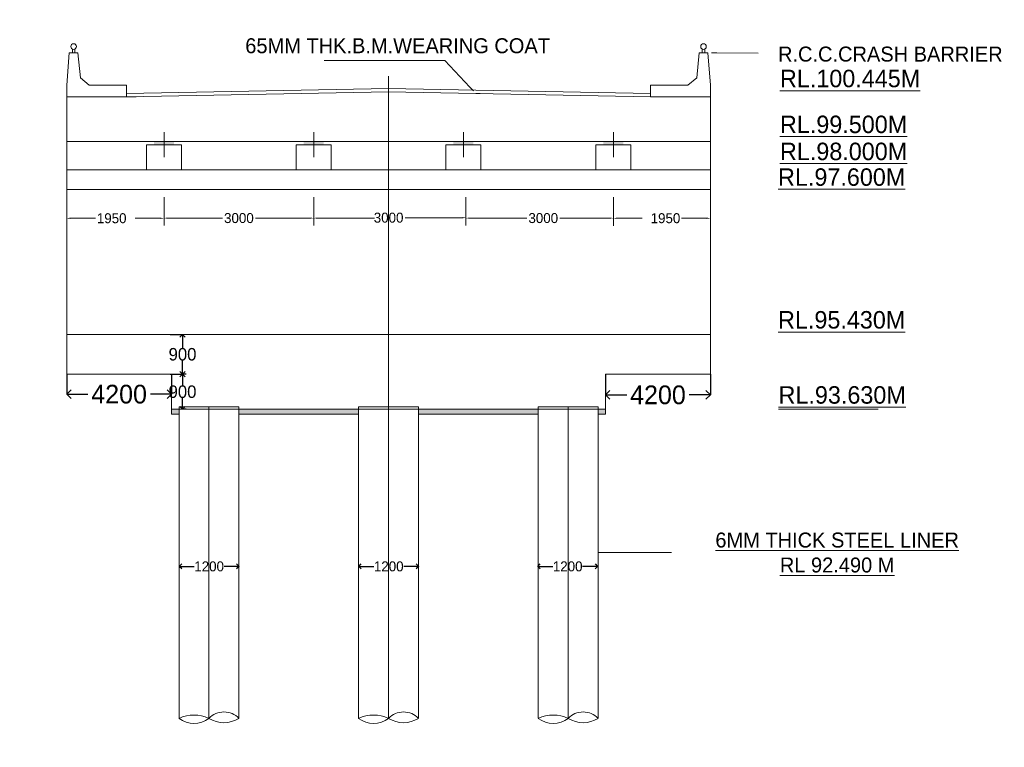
# Model space of a CAD drawing. Header units: millimetres. Extents: x -20950785 to 43207042, y -3207472 to 3168443.
# Tile 54 of 89: x 9359127 to 9398597, y -326892 to -297733. Entities that reach past the tile are written whole.
import ezdxf

# ---------------------------------------------------------------- set-up
doc = ezdxf.new("R2010")
doc.units = ezdxf.units.MM
doc.header["$LTSCALE"] = 60
doc.header["$MEASUREMENT"] = 0
doc.linetypes.add('CENTER', pattern=[2, 1.25, -0.25, 0.25, -0.25])
doc.layers.add('TEXT', color=7, linetype='Continuous')
doc.dimstyles.get("Standard").update_dxf_attribs({"dimtxt": 400, "dimasz": 215, "dimexe": 0.18, "dimexo": 0.0625, "dimgap": 0.09, "dimtad": 0, "dimtih": 1, "dimtoh": 1, "dimdec": 0, "dimzin": 4, "dimdsep": 46, "dimtxsty": 'Standard', "dimblk": 'OPEN90', "dimcen": 0, "dimadec": 0, "dimazin": 1, "dimtfac": 1, "dimtdec": 0, "dimtix": 1, "dimtofl": 0, "dimtmove": 0, "dimatfit": 3, "dimldrblk": 'OPEN30', "dimfxl": 1, "dimtolj": 1, "dimtzin": 0, "dimarcsym": 0})

# ---------------------------------------------------------------- blocks, each defined once
blk = doc.blocks.new('_Open90')
at = {"color": 0, "linetype": 'ByBlock', "lineweight": -2}
for p, q in [((0, 0), (-1, 0)), ((-0.5, 0.5), (0, 0)), ((0, 0), (-0.5, -0.5))]:
    blk.add_line(p, q, dxfattribs=at)
blk = doc.blocks.new('*D1637')
at = {"color": 0, "linetype": 'Continuous', "lineweight": -2, "ltscale": 20, "transparency": 16777216}
for p, q in [((9361013, -311944), (9361013, -312744)), ((9365213, -311944), (9365213, -312744)), ((9361363, -312744), (9361863, -312744)), ((9364863, -312744), (9364364, -312744))]:
    blk.add_line(p, q, dxfattribs=at)
at = {"layer": 'Defpoints', "color": 0, "linetype": 'Continuous', "lineweight": 9, "ltscale": 20, "transparency": 16777216}
for p in [(9361013, -311944), (9365213, -311944), (9365213, -312744)]:
    blk.add_point(p, dxfattribs=at)
at = {"color": 0, "linetype": 'Continuous', "lineweight": -2, "ltscale": 20, "transparency": 16777216, "xscale": 350, "yscale": 350, "zscale": 350, "rotation": 180}
blk.add_blockref('_Open90', (9361013, -312744), dxfattribs=at)
at = {"color": 0, "linetype": 'Continuous', "lineweight": -2, "ltscale": 20, "transparency": 16777216, "xscale": 350, "yscale": 350, "zscale": 350}
blk.add_blockref('_Open90', (9365213, -312744), dxfattribs=at)
at = {"color": 0, "linetype": 'Continuous', "lineweight": 9, "ltscale": 20, "transparency": 16777216, "insert": (9363113, -312744), "char_height": 600, "attachment_point": 5}
blk.add_mtext('\\A1;{\\H1.25x;4200}', dxfattribs=at)
blk = doc.blocks.new('_Open30')
at = {"color": 0, "linetype": 'ByBlock', "lineweight": -2}
for p, q in [((-1, 0.27), (0, 0)), ((0, 0), (-1, -0.27)), ((0, 0), (-1, 0))]:
    blk.add_line(p, q, dxfattribs=at)
blk = doc.blocks.new('*D1639')
at = {"color": 0, "linetype": 'Continuous', "lineweight": -2, "ltscale": 20, "transparency": 16777216}
for p, q in [((9382613, -311944), (9382613, -312772)), ((9386813, -311944), (9386813, -312772)), ((9382963, -312772), (9383463, -312772)), ((9386463, -312772), (9385964, -312772))]:
    blk.add_line(p, q, dxfattribs=at)
at = {"layer": 'Defpoints', "color": 0, "linetype": 'Continuous', "lineweight": 9, "ltscale": 20, "transparency": 16777216}
for p in [(9382613, -311944), (9386813, -311944), (9386813, -312772)]:
    blk.add_point(p, dxfattribs=at)
at = {"color": 0, "linetype": 'Continuous', "lineweight": -2, "ltscale": 20, "transparency": 16777216, "xscale": 350, "yscale": 350, "zscale": 350, "rotation": 180}
blk.add_blockref('_Open90', (9382613, -312772), dxfattribs=at)
at = {"color": 0, "linetype": 'Continuous', "lineweight": -2, "ltscale": 20, "transparency": 16777216, "xscale": 350, "yscale": 350, "zscale": 350}
blk.add_blockref('_Open90', (9386813, -312772), dxfattribs=at)
at = {"color": 0, "linetype": 'Continuous', "lineweight": 9, "ltscale": 20, "transparency": 16777216, "insert": (9384713, -312772), "char_height": 600, "attachment_point": 5}
blk.add_mtext('\\A1;{\\H1.25x;4200}', dxfattribs=at)
blk = doc.blocks.new('*D1577')
at = {"color": 0, "linetype": 'Continuous', "lineweight": -2, "transparency": 16777216}
for p, q in [((9365164, -310344), (9365654, -310344)), ((9365654, -310559), (9365654, -310894)), ((9365654, -311729), (9365654, -311394)), ((9365164, -311944), (9365654, -311944))]:
    blk.add_line(p, q, dxfattribs=at)
at = {"layer": 'Defpoints', "color": 0, "linetype": 'Continuous', "lineweight": 9, "transparency": 16777216}
for p in [(9365164, -310344), (9365654, -310344), (9365164, -311944)]:
    blk.add_point(p, dxfattribs=at)
at = {"color": 0, "linetype": 'Continuous', "lineweight": -2, "transparency": 16777216, "xscale": 215, "yscale": 215, "zscale": 215}
for p, rotation in [((9365654, -310344), 90), ((9365654, -311944), 270)]:
    blk.add_blockref('_Open90', p, dxfattribs=dict(at, rotation=rotation))
at = {"color": 0, "linetype": 'Continuous', "lineweight": 9, "transparency": 16777216, "insert": (9365654, -311144), "char_height": 400, "attachment_point": 5}
blk.add_mtext('\\A1;{\\H1.25x;900}', dxfattribs=at)
blk = doc.blocks.new('*D1578')
at = {"color": 0, "linetype": 'Continuous', "lineweight": -2, "transparency": 16777216}
for p, q in [((9365801, -311944), (9365653, -311944)), ((9365654, -312159), (9365654, -312394)), ((9365654, -313129), (9365654, -312894)), ((9365801, -313344), (9365653, -313344))]:
    blk.add_line(p, q, dxfattribs=at)
at = {"layer": 'Defpoints', "color": 0, "linetype": 'Continuous', "lineweight": 9, "transparency": 16777216}
for p in [(9365654, -311944), (9365801, -311944), (9365801, -313344)]:
    blk.add_point(p, dxfattribs=at)
at = {"color": 0, "linetype": 'Continuous', "lineweight": -2, "transparency": 16777216, "xscale": 215, "yscale": 215, "zscale": 215}
for p, rotation in [((9365654, -311944), 90), ((9365654, -313344), 270)]:
    blk.add_blockref('_Open90', p, dxfattribs=dict(at, rotation=rotation))
at = {"color": 0, "linetype": 'Continuous', "lineweight": 9, "transparency": 16777216, "insert": (9365654, -312644), "char_height": 400, "attachment_point": 5}
blk.add_mtext('\\A1;{\\H1.25x;900}', dxfattribs=at)
blk = doc.blocks.new('*D1596')
at = {"color": 0, "linetype": 'Continuous', "lineweight": -2, "transparency": 16777216}
for p, q in [((9365521, -319643), (9365521, -319643)), ((9365721, -319644), (9366121, -319644)), ((9367721, -319644), (9367321, -319644)), ((9367921, -319643), (9367921, -319643))]:
    blk.add_line(p, q, dxfattribs=at)
at = {"layer": 'Defpoints', "color": 0, "linetype": 'Continuous', "lineweight": 9, "transparency": 16777216}
for p in [(9365521, -319644), (9367921, -319644), (9367921, -319644)]:
    blk.add_point(p, dxfattribs=at)
at = {"color": 0, "linetype": 'Continuous', "lineweight": -2, "transparency": 16777216, "xscale": 200, "yscale": 200, "zscale": 200, "rotation": 180}
blk.add_blockref('_Open90', (9365521, -319644), dxfattribs=at)
at = {"color": 0, "linetype": 'Continuous', "lineweight": -2, "transparency": 16777216, "xscale": 200, "yscale": 200, "zscale": 200}
blk.add_blockref('_Open90', (9367921, -319644), dxfattribs=at)
at = {"color": 0, "linetype": 'Continuous', "lineweight": 9, "transparency": 16777216, "insert": (9366721, -319644), "char_height": 400, "attachment_point": 5}
blk.add_mtext('\\A1;1200', dxfattribs=at)
blk = doc.blocks.new('*D1597')
at = {"color": 0, "linetype": 'Continuous', "lineweight": -2, "transparency": 16777216}
for p, q in [((9372721, -319643), (9372721, -319643)), ((9372921, -319644), (9373321, -319644)), ((9374921, -319644), (9374521, -319644)), ((9375121, -319643), (9375121, -319643))]:
    blk.add_line(p, q, dxfattribs=at)
at = {"layer": 'Defpoints', "color": 0, "linetype": 'Continuous', "lineweight": 9, "transparency": 16777216}
for p in [(9372721, -319644), (9375121, -319644), (9375121, -319644)]:
    blk.add_point(p, dxfattribs=at)
at = {"color": 0, "linetype": 'Continuous', "lineweight": -2, "transparency": 16777216, "xscale": 200, "yscale": 200, "zscale": 200, "rotation": 180}
blk.add_blockref('_Open90', (9372721, -319644), dxfattribs=at)
at = {"color": 0, "linetype": 'Continuous', "lineweight": -2, "transparency": 16777216, "xscale": 200, "yscale": 200, "zscale": 200}
blk.add_blockref('_Open90', (9375121, -319644), dxfattribs=at)
at = {"color": 0, "linetype": 'Continuous', "lineweight": 9, "transparency": 16777216, "insert": (9373921, -319644), "char_height": 400, "attachment_point": 5}
blk.add_mtext('\\A1;1200', dxfattribs=at)
blk = doc.blocks.new('*D1598')
at = {"color": 0, "linetype": 'Continuous', "lineweight": -2, "transparency": 16777216}
for p, q in [((9379894, -319643), (9379894, -319643)), ((9380094, -319644), (9380494, -319644)), ((9382094, -319644), (9381694, -319644)), ((9382294, -319643), (9382294, -319643))]:
    blk.add_line(p, q, dxfattribs=at)
at = {"layer": 'Defpoints', "color": 0, "linetype": 'Continuous', "lineweight": 9, "transparency": 16777216}
for p in [(9379894, -319644), (9382294, -319644), (9382294, -319644)]:
    blk.add_point(p, dxfattribs=at)
at = {"color": 0, "linetype": 'Continuous', "lineweight": -2, "transparency": 16777216, "xscale": 200, "yscale": 200, "zscale": 200, "rotation": 180}
blk.add_blockref('_Open90', (9379894, -319644), dxfattribs=at)
at = {"color": 0, "linetype": 'Continuous', "lineweight": -2, "transparency": 16777216, "xscale": 200, "yscale": 200, "zscale": 200}
blk.add_blockref('_Open90', (9382294, -319644), dxfattribs=at)
at = {"color": 0, "linetype": 'Continuous', "lineweight": 9, "transparency": 16777216, "insert": (9381094, -319644), "char_height": 400, "attachment_point": 5}
blk.add_mtext('\\A1;1200', dxfattribs=at)

msp = doc.modelspace()

# ---------------------------------------------------------------- hatches: boundary and pattern name
at = {"lineweight": 9, "ltscale": 20}
h = msp.add_hatch(dxfattribs=at)
h.set_pattern_fill('AR-CONC', color=256, scale=100)
h.set_pattern_definition([(50, (7449959.4, -368372.3), (717.26018, -62.75213), [75, -825]), (355, (7449959.4, -368372.3), (-138.75133, 752.19213), [60, -660]), (100.451444, (7450019.2, -368377.56), (578.50885, 689.44), [63.7402, -701.1421]), (46.1842, (7449959.4, -368172.3), (1067.24133, -165.51928), [112.5, -1237.5]), (96.635635, (7450048.3, -368186.1), (934.66195, 974.1186), [95.61034, -1051.71376]), (351.184164, (7449959.4, -368172.3), (934.66195, 974.1186), [90, -990]), (21, (7450059.4, -368222.3), (596.90705, -402.61889), [75, -825]), (326, (7450059.4, -368222.3), (243.31533, 725.15005), [60, -660]), (71.451445, (7450109.15, -368255.9), (840.22238, 322.53115), [63.7402, -701.1421]), (37.5, (7449959.4, -368372.33), (12.159855, 332.893854), [0, -652, 0, -670, 0, -662.5]), (7.5, (7449959.4, -368372.33), (263.06954, 394.41171), [0, -382, 0, -637, 0, -252.5]), (327.5, (7449736.4, -368372.33), (533.822436, -22.554872), [0, -250, 0, -780, 0, -1035]), (317.5, (7449636.4, -368372.33), (583.18617, 100.10498), [0, -325, 0, -518, 0, -735])])
h.paths.add_polyline_path([(9305043, -384239.7), (9303043, -384239.7), (9303043, -392489.7), (9305043, -392489.7)])
h.paths.add_polyline_path([(9305063.9, -404820.2), (9309693, -404820.2), (9309693, -404039), (9305063.9, -404039)], flags=9)
h.paths.add_polyline_path([(9305063.9, -400320.2), (9309693, -400320.2), (9309693, -399539), (9305063.9, -399539)], flags=9)
h.paths.add_polyline_path([(9305063.4, -392571.7), (9309693.5, -392571.7), (9309693.5, -391787.4), (9305063.4, -391787.4)], flags=9)
h.paths.add_polyline_path([(9305063.4, -384321.7), (9309693.5, -384321.7), (9309693.5, -383537.4), (9305063.4, -383537.4)], flags=9)
h.paths.add_polyline_path([(9305063.9, -374820.2), (9309693, -374820.2), (9309693, -374039), (9305063.9, -374039)], flags=9)
h.paths.add_polyline_path([(9313973.9, -402653.1), (9318584.9, -402653.1), (9318584.9, -400724.9), (9313973.9, -400724.9)], flags=9)
h.paths.add_polyline_path([(9314194, -379995.3), (9316441.9, -379995.3), (9316441.9, -378909.5), (9314194, -378909.5)], flags=9)
h.paths.add_polyline_path([(9299891.5, -409948.6), (9314430, -409948.6), (9314430, -407867), (9299891.5, -407867)], flags=9)
h.paths.add_polyline_path([(9313830.2, -397406.7), (9318463.3, -397406.7), (9318463.3, -394634.7), (9313830.2, -394634.7)], flags=9)
h.paths.add_polyline_path([(9313498.9, -388715.8), (9318154.6, -388715.8), (9318154.6, -387630), (9313498.9, -387630)], flags=9)
h.paths.add_polyline_path([(9413985.3, -333598.7), (9424794, -333598.7), (9424794, -331283.9), (9413985.3, -331283.9)], flags=9)
h.paths.add_polyline_path([(9383405.7, -238638.6), (9388658.1, -238638.6), (9388658.1, -237335.7), (9383405.7, -237335.7)], flags=9)
h.paths.add_polyline_path([(9383489.6, -236841.4), (9388741.9, -236841.4), (9388741.9, -235538.4), (9383489.6, -235538.4)], flags=9)
h.paths.add_polyline_path([(9402505.3, -237732.8), (9408047.7, -237732.8), (9408047.7, -236429.9), (9402505.3, -236429.9)], flags=9)
h.paths.add_polyline_path([(9402428.5, -235857.5), (9407971, -235857.5), (9407971, -234554.5), (9402428.5, -234554.5)], flags=9)
h.paths.add_polyline_path([(9364133.5, -237732.8), (9369676, -237732.8), (9369676, -236429.9), (9364133.5, -236429.9)], flags=9)
h.paths.add_polyline_path([(9364056.8, -235857.5), (9369599.2, -235857.5), (9369599.2, -234554.5), (9364056.8, -234554.5)], flags=9)
h.paths.add_polyline_path([(9470140, -397353.4), (9566841.7, -397353.4), (9566841.7, -388863.5), (9470140, -388863.5)], flags=9)
h.paths.add_polyline_path([(9552010.3, -416787.6), (9561144.7, -416787.6), (9561144.7, -412444.4), (9552010.3, -412444.4)], flags=9)
h.paths.add_polyline_path([(9494166.1, -408126.4), (9580947.9, -408126.4), (9580947.9, -400905.1), (9494166.1, -400905.1)], flags=9)
h.paths.add_polyline_path([(9468893.1, -416988.2), (9488963.9, -416988.2), (9488963.9, -412710.7), (9468893.1, -412710.7)], flags=9)
h.paths.add_polyline_path([(9562715.4, -387910.9), (9568184.3, -387910.9), (9568184.3, -384361.7), (9562715.4, -384361.7)], flags=9)
h.paths.add_polyline_path([(9550938.3, -422794.5), (9563611.7, -422794.5), (9563611.7, -418517), (9550938.3, -418517)], flags=9)
h.paths.add_polyline_path([(9530595.6, -387988.6), (9535656.8, -387988.6), (9535656.8, -384439.4), (9530595.6, -384439.4)], flags=9)
h.paths.add_polyline_path([(9506972.4, -388227.1), (9512305.8, -388227.1), (9512305.8, -384677.9), (9506972.4, -384677.9)], flags=9)
h.paths.add_polyline_path([(9517674.4, -416644.2), (9530433.1, -416644.2), (9530433.1, -412366.8), (9517674.4, -412366.8)], flags=9)
h.paths.add_polyline_path([(9482212.5, -388150), (9489933.3, -388150), (9489933.3, -384600.8), (9482212.5, -384600.8)], flags=9)
h.paths.add_polyline_path([(9472773.3, -404978.2), (9487585.4, -404978.2), (9487585.4, -400700.7), (9472773.3, -400700.7)], flags=9)
h.paths.add_polyline_path([(9517436.3, -422731.5), (9534382.8, -422731.5), (9534382.8, -418454.1), (9517436.3, -418454.1)], flags=9)
h.paths.add_polyline_path([(9501707.3, -365850.6), (9577753.1, -365850.6), (9577753.1, -240258.3), (9501707.3, -240258.3)], flags=9)
h.paths.add_polyline_path([(9449811.6, -327898.1), (9455063.9, -327898.1), (9455063.9, -326595.2), (9449811.6, -326595.2)], flags=9)
h.paths.add_polyline_path([(9349562.2, -313541.6), (9355104.7, -313541.6), (9355104.7, -312238.7), (9349562.2, -312238.7)], flags=9)
h.paths.add_polyline_path([(9347213.2, -337446.8), (9358569.9, -337446.8), (9358569.9, -335131.3), (9347213.2, -335131.3)], flags=9)
h.paths.add_polyline_path([(9345865.1, -346911.8), (9351992.8, -346911.8), (9351992.8, -345391.7), (9345865.1, -345391.7)], flags=9)
h.paths.add_polyline_path([(9420584.1, -336053.7), (9432408.6, -336053.7), (9432408.6, -333738.5), (9420584.1, -333738.5)], flags=9)
h.paths.add_polyline_path([(9389335.6, -300830.3), (9396075.4, -300830.3), (9396075.4, -299310.1), (9389335.6, -299310.1)], flags=9)
h.paths.add_polyline_path([(9389335.6, -302668.7), (9395463.3, -302668.7), (9395463.3, -301148.5), (9389335.6, -301148.5)], flags=9)
h.paths.add_polyline_path([(9389335.6, -303753.8), (9395463.3, -303753.8), (9395463.3, -302233.7), (9389335.6, -302233.7)], flags=9)
h.paths.add_polyline_path([(9389258.5, -304781), (9395386.2, -304781), (9395386.2, -303260.8), (9389258.5, -303260.8)], flags=9)
h.paths.add_polyline_path([(9389258.5, -310501.4), (9395386.2, -310501.4), (9395386.2, -308981.3), (9389258.5, -308981.3)], flags=9)
h.paths.add_polyline_path([(9389278.3, -313512.5), (9395406, -313512.5), (9395406, -311992.4), (9389278.3, -311992.4)], flags=9)
h.paths.add_polyline_path([(9414444.9, -312646.4), (9419697.3, -312646.4), (9419697.3, -311343.4), (9414444.9, -311343.4)], flags=9)
h.paths.add_polyline_path([(9414444.9, -311827.1), (9419697.3, -311827.1), (9419697.3, -310524.2), (9414444.9, -310524.2)], flags=9)
h.paths.add_polyline_path([(9458693.9, -311780.6), (9463946.2, -311780.6), (9463946.2, -310477.7), (9458693.9, -310477.7)], flags=9)
h.paths.add_polyline_path([(9449811.6, -324793.1), (9455063.9, -324793.1), (9455063.9, -323490.2), (9449811.6, -323490.2)], flags=9)
h.paths.add_polyline_path([(9458677.2, -304443.3), (9468516.3, -304443.3), (9468516.3, -303140.3), (9458677.2, -303140.3)], flags=9)
h.paths.add_polyline_path([(9389294.9, -299744.5), (9399134, -299744.5), (9399134, -298441.5), (9389294.9, -298441.5)], flags=9)
h.paths.add_polyline_path([(9384195.7, -306101.4), (9385794.8, -306101.4), (9385794.8, -305232.7), (9384195.7, -305232.7)], flags=9)
h.paths.add_polyline_path([(9361995.7, -306102.7), (9363594.8, -306102.7), (9363594.8, -305234.1), (9361995.7, -305234.1)], flags=9)
h.paths.add_polyline_path([(9379311.6, -306096.4), (9380910.7, -306096.4), (9380910.7, -305227.7), (9379311.6, -305227.7)], flags=9)
h.paths.add_polyline_path([(9373111.6, -306079.9), (9374710.7, -306079.9), (9374710.7, -305211.2), (9373111.6, -305211.2)], flags=9)
h.paths.add_polyline_path([(9367110.6, -306096.4), (9368709.7, -306096.4), (9368709.7, -305227.7), (9367110.6, -305227.7)], flags=9)
h.paths.add_polyline_path([(9368069.8, -299361.9), (9381531.5, -299361.9), (9381531.5, -298159), (9368069.8, -298159)], flags=9)
h.paths.add_polyline_path([(9327769.7, -299369.3), (9339071.1, -299369.3), (9339071.1, -298283.5), (9327769.7, -298283.5)], flags=9)
h.paths.add_polyline_path([(9349535.7, -304868.2), (9354788, -304868.2), (9354788, -303565.3), (9349535.7, -303565.3)], flags=9)
h.paths.add_polyline_path([(9349535.7, -304069.9), (9354788, -304069.9), (9354788, -302766.9), (9349535.7, -302766.9)], flags=9)
h.paths.add_polyline_path([(9349535.7, -303068.2), (9354788, -303068.2), (9354788, -301765.3), (9349535.7, -301765.3)], flags=9)
h.paths.add_polyline_path([(9349535.7, -301019), (9355312.6, -301019), (9355312.6, -299716.1), (9349535.7, -299716.1)], flags=9)
h.paths.add_polyline_path([(9349562.2, -310541.6), (9355104.7, -310541.6), (9355104.7, -309238.7), (9349562.2, -309238.7)], flags=9)
h.paths.add_polyline_path([(9314363.8, -333493.8), (9315925.5, -333493.8), (9315925.5, -332408), (9314363.8, -332408)], flags=9)
h.paths.add_polyline_path([(9312578.3, -333468.9), (9314140, -333468.9), (9314140, -332383.1), (9312578.3, -332383.1)], flags=9)
h.paths.add_polyline_path([(9308483.9, -361666.4), (9310357.8, -361666.4), (9310357.8, -360363.4), (9308483.9, -360363.4)], flags=9)
h.paths.add_polyline_path([(9302921.2, -361616.2), (9304795.1, -361616.2), (9304795.1, -360313.3), (9302921.2, -360313.3)], flags=9)
h.paths.add_polyline_path([(9297253.6, -361678.4), (9299127.5, -361678.4), (9299127.5, -360375.4), (9297253.6, -360375.4)], flags=9)
h.paths.add_polyline_path([(9414375, -304228.7), (9422572.5, -304228.7), (9422572.5, -301913.7), (9414375, -301913.7)], flags=9)
h.paths.add_polyline_path([(9420153.7, -329503.8), (9430871.3, -329503.8), (9430871.3, -328566.4), (9420153.7, -328566.4)], flags=9)
h.paths.add_polyline_path([(9422296.3, -328713.8), (9427864.3, -328713.8), (9427864.3, -327776.9), (9422296.3, -327776.9)], flags=9)
h.paths.add_polyline_path([(9386464.5, -320159.4), (9397273.1, -320159.4), (9397273.1, -317844.5), (9386464.5, -317844.5)], flags=9)
h.paths.add_polyline_path([(9423429.2, -345029.2), (9429952.4, -345029.2), (9429952.4, -344091.8), (9423429.2, -344091.8)], flags=9)
h.paths.add_polyline_path([(9384096, -346811.8), (9390223.7, -346811.8), (9390223.7, -345291.7), (9384096, -345291.7)], flags=9)
h.paths.add_polyline_path([(9414451.5, -350037.1), (9420593.7, -350037.1), (9420593.7, -348943.3), (9414451.5, -348943.3)], flags=9)
h.paths.add_polyline_path([(9450756.9, -349829.3), (9456009.2, -349829.3), (9456009.2, -348526.4), (9450756.9, -348526.4)], flags=9)
h.paths.add_polyline_path([(9439290, -370630.5), (9449941.3, -370630.5), (9449941.3, -368350.3), (9439290, -368350.3)], flags=9)
h.paths.add_polyline_path([(9403273.7, -370710.2), (9413924.9, -370710.2), (9413924.9, -368430), (9403273.7, -368430)], flags=9)
h.paths.add_polyline_path([(9300516.9, -366701.3), (9314336.5, -366701.3), (9314336.5, -364638.3), (9300516.9, -364638.3)], flags=9)
h.paths.add_polyline_path([(9366166.9, -377213.3), (9381441.2, -377213.3), (9381441.2, -374933.2), (9366166.9, -374933.2)], flags=9)
h.paths.add_polyline_path([(9458693.9, -305386.8), (9464470.9, -305386.8), (9464470.9, -304083.9), (9458693.9, -304083.9)], flags=9)
h.paths.add_polyline_path([(9458693.9, -312730.7), (9463946.2, -312730.7), (9463946.2, -311427.7), (9458693.9, -311427.7)], flags=9)
h.paths.add_polyline_path([(9458693.9, -309729.7), (9463946.2, -309729.7), (9463946.2, -308426.7), (9458693.9, -308426.7)], flags=9)
h.paths.add_polyline_path([(9458693.9, -308328.1), (9463946.2, -308328.1), (9463946.2, -307025.1), (9458693.9, -307025.1)], flags=9)
h.paths.add_polyline_path([(9458693.9, -307328.1), (9463946.2, -307328.1), (9463946.2, -306025.1), (9458693.9, -306025.1)], flags=9)
h.paths.add_polyline_path([(9413637.6, -327941.5), (9418902.4, -327941.5), (9418902.4, -327004), (9413637.6, -327004)], flags=9)
h.paths.add_polyline_path([(9413747.2, -325010.5), (9418999.5, -325010.5), (9418999.5, -323707.5), (9413747.2, -323707.5)], flags=9)
h.paths.add_polyline_path([(9414444.9, -309343.4), (9419697.3, -309343.4), (9419697.3, -308040.5), (9414444.9, -308040.5)], flags=9)
h.paths.add_polyline_path([(9414444.9, -307355.2), (9419697.3, -307355.2), (9419697.3, -306052.3), (9414444.9, -306052.3)], flags=9)
h.paths.add_polyline_path([(9414444.9, -306355.2), (9419697.3, -306355.2), (9419697.3, -305052.3), (9414444.9, -305052.3)], flags=9)
h.paths.add_polyline_path([(9435421.9, -303639.2), (9442445.6, -303639.2), (9442445.6, -302336.2), (9435421.9, -302336.2)], flags=9)
h.paths.add_polyline_path([(9444509.1, -303573.5), (9452460.4, -303573.5), (9452460.4, -302270.5), (9444509.1, -302270.5)], flags=9)
h.paths.add_polyline_path([(9440938.4, -305167.6), (9443489.4, -305234.4), (9443517.8, -304149), (9440966.8, -304082.2)], flags=9)
h.paths.add_polyline_path([(9445404.6, -305111.4), (9455039.4, -305363.6), (9455067.8, -304278.2), (9445433, -304026)], flags=9)
h.paths.add_polyline_path([(9336379.2, -300679.6), (9336380, -300679.6), (9336380, -300679.2), (9336379.2, -300679.2)], flags=9)
h.paths.add_polyline_path([(9431205.4, -223146.7), (9442406.8, -223146.7), (9442406.8, -220540.7), (9431205.4, -220540.7)], flags=9)
h.paths.add_polyline_path([(9320824.7, -223405.6), (9337481.4, -223405.6), (9337481.4, -220799.6), (9320824.7, -220799.6)], flags=9)
h.paths.add_polyline_path([(9384386, -234040.1), (9392408.3, -234040.1), (9392408.3, -232520), (9384386, -232520)], flags=9)
h.paths.add_polyline_path([(9379703.6, -232981.1), (9388683, -232981.1), (9388683, -231461), (9379703.6, -231461)], flags=9)
h.paths.add_polyline_path([(9376996.5, -230478.8), (9400269.5, -230478.8), (9400269.5, -228307.2), (9376996.5, -228307.2)], flags=9)
h.paths.add_polyline_path([(9470544.4, -270483.7), (9490859.3, -270483.7), (9490859.3, -267280.9), (9470544.4, -267280.9)], flags=9)
h.paths.add_polyline_path([(9474828.6, -288268.1), (9487143.9, -288268.1), (9487143.9, -282565.3), (9474828.6, -282565.3)], flags=9)
h.paths.add_polyline_path([(9474732.2, -277679.9), (9487476.8, -277679.9), (9487476.8, -274477.1), (9474732.2, -274477.1)], flags=9)
h.paths.add_polyline_path([(9410656.3, -267478.3), (9413865.9, -267478.3), (9413865.9, -264220.9), (9410656.3, -264220.9)], flags=9)
h.paths.add_polyline_path([(9417374.5, -262541.3), (9423502.2, -262541.3), (9423502.2, -261021.2), (9417374.5, -261021.2)], flags=9)
h.paths.add_polyline_path([(9357966.3, -267478.3), (9361175.9, -267478.3), (9361175.9, -264220.9), (9357966.3, -264220.9)], flags=9)
h.paths.add_polyline_path([(9364308.7, -262578.5), (9370436.4, -262578.5), (9370436.4, -261058.4), (9364308.7, -261058.4)], flags=9)
h.paths.add_polyline_path([(9395823.6, -263660.4), (9401951.3, -263660.4), (9401951.3, -262140.3), (9395823.6, -262140.3)], flags=9)
h.paths.add_polyline_path([(9392117.3, -268734.7), (9395010.7, -268734.7), (9395010.7, -265627.3), (9392117.3, -265627.3)], flags=9)
h.paths.add_polyline_path([(9380823.6, -263660.4), (9386951.3, -263660.4), (9386951.3, -262140.3), (9380823.6, -262140.3)], flags=9)
h.paths.add_polyline_path([(9377117.3, -268734.7), (9380010.7, -268734.7), (9380010.7, -265627.3), (9377117.3, -265627.3)], flags=9)
h.paths.add_polyline_path([(9410098.7, -279536), (9410098.7, -272695.2), (9406895.9, -272695.2), (9406895.9, -279536)], flags=9)
h.paths.add_polyline_path([(9410098.7, -289005.6), (9410098.7, -283272.1), (9406895.9, -283272.1), (9406895.9, -289005.6)], flags=9)
h.paths.add_polyline_path([(9395098.7, -279536), (9395098.7, -272695.2), (9391895.9, -272695.2), (9391895.9, -279536)], flags=9)
h.paths.add_polyline_path([(9395098.7, -288979.6), (9395098.7, -283246.2), (9391895.9, -283246.2), (9391895.9, -288979.6)], flags=9)
h.paths.add_polyline_path([(9380098.7, -279536), (9380098.7, -272695.2), (9376895.9, -272695.2), (9376895.9, -279536)], flags=9)
h.paths.add_polyline_path([(9380098.7, -288991.5), (9380098.7, -283258.1), (9376895.9, -283258.1), (9376895.9, -288991.5)], flags=9)
h.paths.add_polyline_path([(9365098.7, -279536), (9365098.7, -272695.2), (9361895.9, -272695.2), (9361895.9, -279536)], flags=9)
h.paths.add_polyline_path([(9365098.7, -288955.8), (9365098.7, -283222.4), (9361895.9, -283222.4), (9361895.9, -288955.8)], flags=9)
h.paths.add_polyline_path([(9462598.7, -279536), (9462598.7, -272695.2), (9459395.9, -272695.2), (9459395.9, -279536)], flags=9)
h.paths.add_polyline_path([(9462598.7, -289622), (9462598.7, -282781.2), (9459395.9, -282781.2), (9459395.9, -289622)], flags=9)
h.paths.add_polyline_path([(9452598.7, -279502.5), (9452598.7, -272661.6), (9449395.9, -272661.6), (9449395.9, -279502.5)], flags=9)
h.paths.add_polyline_path([(9452598.7, -289622), (9452598.7, -282781.2), (9449395.9, -282781.2), (9449395.9, -289622)], flags=9)
h.paths.add_polyline_path([(9290544.4, -270483.7), (9310859.3, -270483.7), (9310859.3, -267280.9), (9290544.4, -267280.9)], flags=9)
h.paths.add_polyline_path([(9294828.6, -288268.1), (9307143.9, -288268.1), (9307143.9, -282565.3), (9294828.6, -282565.3)], flags=9)
h.paths.add_polyline_path([(9294732.2, -277679.9), (9307476.8, -277679.9), (9307476.8, -274477.1), (9294732.2, -274477.1)], flags=9)
h.paths.add_polyline_path([(9442598.7, -279536), (9442598.7, -272695.2), (9439395.9, -272695.2), (9439395.9, -279536)], flags=9)
h.paths.add_polyline_path([(9442598.7, -289622), (9442598.7, -282781.2), (9439395.9, -282781.2), (9439395.9, -289622)], flags=9)
h.paths.add_polyline_path([(9432598.7, -279536), (9432598.7, -272695.2), (9429395.9, -272695.2), (9429395.9, -279536)], flags=9)
h.paths.add_polyline_path([(9432598.7, -289622), (9432598.7, -282781.2), (9429395.9, -282781.2), (9429395.9, -289622)], flags=9)
h.paths.add_polyline_path([(9422598.7, -279536), (9422598.7, -272695.2), (9419395.9, -272695.2), (9419395.9, -279536)], flags=9)
h.paths.add_polyline_path([(9422598.7, -289622), (9422598.7, -282781.2), (9419395.9, -282781.2), (9419395.9, -289622)], flags=9)
h.paths.add_polyline_path([(9412598.7, -279536), (9412598.7, -272695.2), (9409395.9, -272695.2), (9409395.9, -279536)], flags=9)
h.paths.add_polyline_path([(9412598.7, -288982.3), (9412598.7, -283248.9), (9409395.9, -283248.9), (9409395.9, -288982.3)], flags=9)
h.paths.add_polyline_path([(9402598.7, -279536), (9402598.7, -272695.2), (9399395.9, -272695.2), (9399395.9, -279536)], flags=9)
h.paths.add_polyline_path([(9402598.7, -289005.6), (9402598.7, -283272.1), (9399395.9, -283272.1), (9399395.9, -289005.6)], flags=9)
h.paths.add_polyline_path([(9392598.7, -279536), (9392598.7, -272695.2), (9389395.9, -272695.2), (9389395.9, -279536)], flags=9)
h.paths.add_polyline_path([(9392598.7, -288979.6), (9392598.7, -283246.2), (9389395.9, -283246.2), (9389395.9, -288979.6)], flags=9)
h.paths.add_polyline_path([(9382598.7, -279536), (9382598.7, -272695.2), (9379395.9, -272695.2), (9379395.9, -279536)], flags=9)
h.paths.add_polyline_path([(9382598.7, -288986.1), (9382598.7, -283252.7), (9379395.9, -283252.7), (9379395.9, -288986.1)], flags=9)
h.paths.add_polyline_path([(9372598.7, -279536), (9372598.7, -272695.2), (9369395.9, -272695.2), (9369395.9, -279536)], flags=9)
h.paths.add_polyline_path([(9372598.7, -288991.5), (9372598.7, -283258.1), (9369395.9, -283258.1), (9369395.9, -288991.5)], flags=9)
h.paths.add_polyline_path([(9362598.7, -279536), (9362598.7, -272695.2), (9359395.9, -272695.2), (9359395.9, -279536)], flags=9)
h.paths.add_polyline_path([(9362598.7, -288955.8), (9362598.7, -283222.4), (9359395.9, -283222.4), (9359395.9, -288955.8)], flags=9)
h.paths.add_polyline_path([(9352598.7, -279536), (9352598.7, -272695.2), (9349395.9, -272695.2), (9349395.9, -279536)], flags=9)
h.paths.add_polyline_path([(9352598.7, -288983.4), (9352598.7, -283250), (9349395.9, -283250), (9349395.9, -288983.4)], flags=9)
h.paths.add_polyline_path([(9342598.7, -279536), (9342598.7, -272695.2), (9339395.9, -272695.2), (9339395.9, -279536)], flags=9)
h.paths.add_polyline_path([(9342598.7, -288962.3), (9342598.7, -283228.9), (9339395.9, -283228.9), (9339395.9, -288962.3)], flags=9)
h.paths.add_polyline_path([(9332598.7, -279536), (9332598.7, -272695.2), (9329395.9, -272695.2), (9329395.9, -279536)], flags=9)
h.paths.add_polyline_path([(9332598.7, -289068.3), (9332598.7, -283334.9), (9329395.9, -283334.9), (9329395.9, -289068.3)], flags=9)
h.paths.add_polyline_path([(9322598.7, -279536), (9322598.7, -272695.2), (9319395.9, -272695.2), (9319395.9, -279536)], flags=9)
h.paths.add_polyline_path([(9322598.7, -288978.5), (9322598.7, -283245.1), (9319395.9, -283245.1), (9319395.9, -288978.5)], flags=9)
at = {"linetype": 'Continuous', "lineweight": 9}
for points in [[(9365314.5, -302623.8), (9364514.5, -302623.8), (9364514.5, -302743.8), (9365314.5, -302743.8)], [(9371314.5, -302623.8), (9370514.5, -302623.8), (9370514.5, -302743.8), (9371314.5, -302743.8)], [(9377314.5, -302623.8), (9376514.5, -302623.8), (9376514.5, -302743.8), (9377314.5, -302743.8)], [(9383324.2, -302623.8), (9382524.2, -302623.8), (9382524.2, -302743.8), (9383324.2, -302743.8)]]:
    msp.add_hatch(color=7, dxfattribs=at).paths.add_polyline_path(points)
h = msp.add_hatch(dxfattribs=at)
h.set_pattern_fill('AR-CONC', scale=50, style=0)
h.set_pattern_definition([(50, (9306218.13, -401449.87), (358.6301, -31.3761), [37.5, -412.5]), (355, (9306218.13, -401449.87), (-69.3757, 376.0961), [30, -330]), (100.4514, (9306248.02, -401452.48), (289.2547, 344.7198), [31.8701, -350.571]), (46.1842, (9306218.13, -401349.87), (533.6205, -82.7595), [56.25, -618.75]), (96.6356, (9306262.6, -401356.76), (467.3314, 487.059), [47.8051, -525.8565]), (351.1842, (9306218.13, -401349.87), (467.331, 487.0593), [45, -495]), (21, (9306268.13, -401374.87), (298.4535, -201.30945), [37.5, -412.5]), (326, (9306268.13, -401374.87), (121.6577, 362.575), [30, -330]), (71.4514, (9306293, -401391.64), (420.1113, 161.2652), [31.8701, -350.571]), (37.5, (9306218.13, -401449.87), (6.07993, 166.44693), [0, -326, 0, -335, 0, -331.25]), (7.5, (9306218.13, -401449.87), (131.53477, 197.20586), [0, -191, 0, -318.5, 0, -126.25]), (327.5, (9306106.63, -401449.87), (266.91122, -11.27744), [0, -125, 0, -390, 0, -517.5]), (317.5, (9306056.63, -401449.87), (291.5931, 50.0525), [0, -162.5, 0, -259, 0, -367.5])])
h.paths.add_polyline_path([(9382613.4, -313343.8), (9382313.4, -313343.8), (9382313.4, -313543.8), (9382613.4, -313543.8)])
h.paths.add_polyline_path([(9379913.4, -313343.8), (9375113.4, -313343.8), (9375113.4, -313543.8), (9379913.4, -313543.8)])
h.paths.add_polyline_path([(9372713.4, -313343.8), (9367913.4, -313343.8), (9367913.4, -313543.8), (9372713.4, -313543.8)])
h.paths.add_polyline_path([(9365513.4, -313343.8), (9365213.4, -313343.8), (9365213.4, -313543.8), (9365513.4, -313543.8)])

# ---------------------------------------------------------------- linework, layer by layer
at = {"color": 7, "linetype": 'Continuous', "lineweight": 9}
for p, q in [((9361113.4, -299057.7), (9361013.4, -300357.7)), ((9361463.4, -299057.7), (9361113.4, -299057.7)), ((9361238.4, -299057.7), (9361238.4, -298909.5)), ((9361338.4, -299057.7), (9361238.4, -299057.7)), ((9361338.4, -298909.5), (9361338.4, -299057.7)), ((9361463.4, -299057.7), (9361562.3, -300057.7)), ((9386363.4, -299060), (9386264.5, -300060)), ((9386363.4, -299060), (9386713.4, -299060)), ((9386488.4, -298911.7), (9386488.4, -299060)), ((9386488.4, -299060), (9386588.4, -299060)), ((9386588.4, -299060), (9386588.4, -298911.7)), ((9386713.4, -299060), (9386813.4, -300360)), ((9387068.9, -299061.8), (9386863.4, -299060.8)), ((9387068.9, -299061.8), (9388725.1, -299070.4)), ((9376175.3, -299374.5), (9371329.1, -299374.5)), ((9377176.3, -300432), (9376175.3, -299374.5)), ((9361013.4, -300857.7), (9361013.4, -300357.7)), ((9361562.3, -300057.7), (9361913.4, -300357.7)), ((9361913.4, -300357.7), (9363413.4, -300357.7)), ((9363413.4, -300357.7), (9363413.4, -300827.7)), ((9385913.4, -300360), (9384413.4, -300360)), ((9384413.4, -300360), (9384413.4, -300830)), ((9386264.5, -300060), (9385913.4, -300360)), ((9386813.4, -300860), (9386813.4, -300360)), ((9361013.4, -300820.2), (9361013.4, -300690.2)), ((9373913.4, -300490.2), (9363413.4, -300690.2)), ((9373913.4, -300620.2), (9363413.4, -300827.7)), ((9373913.4, -300620.2), (9373913.4, -300490.2)), ((9373913.4, -300490.2), (9384413.4, -300690.2)), ((9373913.4, -300820.2), (9373913.4, -300620.2)), ((9373913.4, -300620.2), (9384413.4, -300820.2)), ((9377176.3, -300432), (9377317.5, -300581.2)), ((9377420.6, -300690.2), (9377588.4, -300690.2)), ((9386813.4, -302043.8), (9386813.4, -300690.2)), ((9361013.4, -302620.2), (9361013.4, -300820.2)), ((9361013.4, -300820.2), (9363795.9, -300820.2)), ((9384413.4, -300820.2), (9386813.4, -300820.2)), ((9361013.4, -302043.8), (9361013.4, -302643.8)), ((9361013.4, -310343.8), (9361013.4, -302043.8)), ((9364914.5, -302243.8), (9364914.5, -303243.8)), ((9370914.5, -302243.8), (9370914.5, -303243.8)), ((9376914.5, -302243.8), (9376914.5, -303243.8)), ((9382924.2, -302243.8), (9382924.2, -303243.8)), ((9386813.4, -310343.8), (9386813.4, -302043.8)), ((9361013.4, -302743.8), (9361013.4, -302620.2)), ((9361013.4, -302620.2), (9386813.4, -302620.2)), ((9365614.5, -302743.8), (9364214.5, -302743.8)), ((9364214.5, -302743.8), (9364214.5, -303743.8)), ((9365614.5, -303743.8), (9365614.5, -302743.8)), ((9371614.5, -302743.8), (9370214.5, -302743.8)), ((9370214.5, -302743.8), (9370214.5, -303743.8)), ((9371614.5, -303743.8), (9371614.5, -302743.8)), ((9377614.5, -302743.8), (9376214.5, -302743.8)), ((9376214.5, -302743.8), (9376214.5, -303743.8)), ((9377614.5, -303743.8), (9377614.5, -302743.8)), ((9383624.2, -302743.8), (9382224.2, -302743.8)), ((9382224.2, -302743.8), (9382224.2, -303743.8)), ((9383624.2, -303743.8), (9383624.2, -302743.8)), ((9361013.4, -304543.8), (9361013.4, -303743.8)), ((9361013.4, -303743.8), (9386813.4, -303743.8)), ((9363763.4, -303743.8), (9365163.4, -303743.8)), ((9370063.4, -303743.8), (9371463.4, -303743.8)), ((9376363.4, -303743.8), (9377763.4, -303743.8)), ((9382663.4, -303743.8), (9384063.4, -303743.8)), ((9361013.4, -310343.8), (9361013.4, -304543.8)), ((9361013.4, -304543.8), (9386813.4, -304543.8)), ((9361013.4, -304843.8), (9361013.4, -305991.4)), ((9364914.5, -304843.8), (9364914.5, -305985)), ((9370914.5, -304843.8), (9370914.5, -305985)), ((9377015.4, -304843.8), (9377015.4, -305968.5)), ((9377015.4, -304843.8), (9377015.4, -305985)), ((9382924.2, -304843.8), (9382924.2, -305990)), ((9386813.4, -304843.8), (9386813.4, -305990)), ((9361163.4, -305691.4), (9362170.3, -305691.4)), ((9364764.5, -305691.4), (9363757.6, -305691.4)), ((9365064.5, -305685), (9367255.4, -305685)), ((9370764.5, -305685), (9368573.5, -305685)), ((9371064.5, -305685), (9373355.4, -305685)), ((9376865.4, -305668.5), (9374574.5, -305668.5)), ((9377165.4, -305685), (9379456.4, -305685)), ((9382774.2, -305685), (9380774.4, -305685)), ((9361013.4, -307043.8), (9361013.4, -307643.8)), ((9386813.4, -310343.8), (9361013.4, -310343.8)), ((9361013.4, -311943.8), (9361013.4, -310343.8)), ((9386813.4, -311943.8), (9386813.4, -310343.8)), ((9365213.4, -311943.8), (9361013.4, -311943.8)), ((9365213.4, -313543.8), (9365213.4, -311943.8)), ((9382613.4, -313543.8), (9382613.4, -311943.8)), ((9382613.4, -311943.8), (9386813.4, -311943.8)), ((9365213.4, -313343.8), (9382613.4, -313343.8)), ((9365213.4, -313541.2), (9365213.4, -313343.8)), ((9365513.4, -313243.8), (9367913.4, -313243.8)), ((9365513.4, -325743.2), (9365513.4, -313243.8)), ((9367913.4, -325743.2), (9367913.4, -313243.8)), ((9372713.4, -313243.8), (9375113.4, -313243.8)), ((9375113.4, -325708.2), (9375113.4, -313243.8)), ((9379913.4, -313243.8), (9382313.4, -313243.8)), ((9379913.4, -325724.9), (9379913.4, -313243.8)), ((9382313.4, -325724.9), (9382313.4, -313243.8)), ((9382613.4, -313543.8), (9382613.4, -313343.8)), ((9389547.3, -313343.8), (9393536.3, -313343.8)), ((9365213.4, -313543.8), (9365513.4, -313543.8)), ((9367913.4, -313543.8), (9372713.4, -313543.8)), ((9375113.4, -313543.8), (9379913.4, -313543.8)), ((9382313.4, -313543.8), (9382613.4, -313543.8)), ((9382313.4, -319090.4), (9385251.9, -319090.4)), ((9373913.4, -323143.8), (9373913.4, -320743.8))]:
    msp.add_line(p, q, dxfattribs=at)
at = {"color": 7, "linetype": 'Continuous', "lineweight": 9, "ltscale": 20}
for p, q in [((9383074.2, -305690), (9384079, -305690)), ((9386663.4, -305690), (9385658.6, -305690)), ((9372713.4, -313543.8), (9372713.4, -313243.8)), ((9372713.4, -325734), (9372713.4, -313543.8))]:
    msp.add_line(p, q, dxfattribs=at)
at = {"color": 7, "linetype": 'Continuous', "lineweight": 9}
for centre in [(9361288.4, -298808.3), (9386538.4, -298810.6)]:
    msp.add_circle(centre, 112.9, dxfattribs=at)
for centre, radius, start, end in [((9366113.4, -326990.3), 1392.2, 64.47076, 115.52924), ((9367313.4, -326299.4), 824.4, 43.29859, 136.70141), ((9373313.4, -326990.3), 1392.2, 64.47076, 115.52924), ((9374513.4, -326299.4), 824.4, 43.29859, 136.70141), ((9380513.4, -326990.3), 1392.2, 64.47076, 115.52924), ((9381713.4, -326299.4), 824.4, 43.29859, 136.70141), ((9366113.4, -324955), 983.3, 232.39741, 307.60259), ((9367313.4, -324784.2), 1123.4, 237.71871, 302.28129), ((9373313.4, -324955), 983.3, 232.39741, 307.60259), ((9374513.4, -324784.2), 1123.4, 237.71871, 302.28129), ((9380513.4, -324955), 983.3, 232.39741, 307.60259), ((9381713.4, -324784.2), 1123.4, 237.71871, 302.28129)]:
    msp.add_arc(centre, radius, start, end, dxfattribs=at)
for points in [[(9361163.4, -305666.4), (9361163.4, -305716.4), (9361013.4, -305691.4)], [(9376865.4, -305643.5), (9376865.4, -305693.5), (9377015.4, -305668.5)], [(9377165.4, -305660), (9377165.4, -305710), (9377015.4, -305685)], [(9382774.2, -305660), (9382774.2, -305710), (9382924.2, -305685)], [(9383074.2, -305665), (9383074.2, -305715), (9382924.2, -305690)]]:
    msp.add_solid(points, dxfattribs=at)
at = {"color": 7, "linetype": 'Continuous', "lineweight": 9, "ltscale": 20}
for points in [[(9364764.5, -305666.4), (9364764.5, -305716.4), (9364914.5, -305691.4)], [(9365064.5, -305660), (9365064.5, -305710), (9364914.5, -305685)], [(9370764.5, -305660), (9370764.5, -305710), (9370914.5, -305685)], [(9371064.5, -305660), (9371064.5, -305710), (9370914.5, -305685)], [(9386663.4, -305665), (9386663.4, -305715), (9386813.4, -305690)]]:
    msp.add_solid(points, dxfattribs=at)
at = {"layer": 'TEXT', "color": 7, "linetype": 'CENTER', "lineweight": 9, "ltscale": 1000}
for p, q in [((9373913.4, -305407), (9373913.4, -299993.4)), ((9373913.4, -325708.2), (9373913.4, -305407))]:
    msp.add_line(p, q, dxfattribs=at)
at = {"layer": 'TEXT', "color": 7, "linetype": 'Continuous', "lineweight": 9, "ltscale": 1000}
for p, q in [((9366713.4, -325734), (9366713.4, -313269.6)), ((9373913.4, -325734), (9373913.4, -313243.8)), ((9373913.4, -325708.2), (9373913.4, -313343.8)), ((9381113.4, -325734), (9381113.4, -313269.6))]:
    msp.add_line(p, q, dxfattribs=at)

# ---------------------------------------------------------------- texts
at = {"color": 7, "linetype": 'Continuous', "lineweight": 9}
for s, insert, char_height, width, attachment_point in [('{\\H1.5x;65MM THK.B.M.WEARING COAT} ', (9368169.8, -298476.2), 400, 13488.854, 1), ('R.C.C.CRASH BARRIER', (9389525.5, -298810.4), 600, 12580.307, 1), ('{\\LRL.100.445M}', (9389604.6, -299739), 700, 4803.177, 1), ('{\\LRL.99.500M}', (9389604.6, -301577.4), 700, 4803.177, 1), ('{\\LRL.98.000M}', (9389604.6, -302660.7), 700, 4803.177, 1), ('{\\LRL.97.600M}', (9389527.5, -303689.7), 700, 4803.177, 1), ('{\\LRL.95.430M}', (9389527.5, -309409.7), 700, 4803.177, 1), ('{\\LRL.93.630M}', (9389547.3, -312420.8), 700, 4803.177, 1), ('\\A1;{\\L6MM THICK STEEL LINER RL 92.490 M}', (9391896.4, -319090.4), 600, 10591.549, 5)]:
    msp.add_mtext(s, dxfattribs=dict(at, insert=insert, char_height=char_height, width=width, attachment_point=attachment_point))
at = {"color": 7, "linetype": 'Continuous', "lineweight": 9, "char_height": 400, "attachment_point": 5}
for s, insert in [('\\A1;1950', (9362814.4, -305691.4)), ('\\A1;3000', (9367914.5, -305685)), ('\\A1;3000', (9373915.4, -305668.5)), ('\\A1;3000', (9380115.4, -305685)), ('\\A1;1950', (9385014.4, -305690))]:
    msp.add_mtext(s, dxfattribs=dict(at, insert=insert))

# ---------------------------------------------------------------- dimensions: what is measured, and where the dimension line sits
at = {"color": 7, "linetype": 'Continuous', "lineweight": 9}
for base, p1, p2, picture, middle in [((9365653.6, -310343.8), (9365164.1, -311943.8), (9365164.1, -310343.8), '*D1577', (9365653.6, -311143.8)), ((9365653.6, -311943.8), (9365800.8, -313343.8), (9365800.8, -311943.8), '*D1578', (9365653.6, -312643.8))]:
    dim = msp.add_linear_dim(base=base, p1=p1, p2=p2, angle=90, text='{\\H1.25x;900}', dimstyle='Standard', dxfattribs=at)
    dim.commit()
    dim.dimension.update_dxf_attribs({"geometry": picture, "text_midpoint": middle})
at = {"color": 7, "linetype": 'Continuous', "lineweight": 9, "ltscale": 20}
for base, p1, p2, picture, middle in [((9365213.4, -312743.8), (9361013.4, -311943.8), (9365213.4, -311943.8), '*D1637', (9363113.4, -312743.8)), ((9386813.4, -312771.8), (9382613.4, -311943.8), (9386813.4, -311943.8), '*D1639', (9384713.4, -312771.8))]:
    dim = msp.add_linear_dim(base=base, p1=p1, p2=p2, text='{\\H1.25x;<>}', dimstyle='Standard', override={"dimtxt": 600, "dimasz": 350}, dxfattribs=at)
    dim.commit()
    dim.dimension.update_dxf_attribs({"geometry": picture, "text_midpoint": middle})
at = {"color": 7, "linetype": 'Continuous', "lineweight": 9}
for base, p1, p2, picture, middle in [((9367921.2, -319643.5), (9365521.2, -319643.5), (9367921.2, -319643.5), '*D1596', (9366721.2, -319643.5)), ((9375120.6, -319643.5), (9372720.6, -319643.5), (9375120.6, -319643.5), '*D1597', (9373920.6, -319643.5)), ((9382294, -319643.5), (9379894, -319643.5), (9382294, -319643.5), '*D1598', (9381094, -319643.5))]:
    dim = msp.add_linear_dim(base=base, p1=p1, p2=p2, text='1200', dimstyle='Standard', override={"dimasz": 200}, dxfattribs=at)
    dim.commit()
    dim.dimension.update_dxf_attribs({"geometry": picture, "text_midpoint": middle})

doc.saveas('drawing.dxf')
